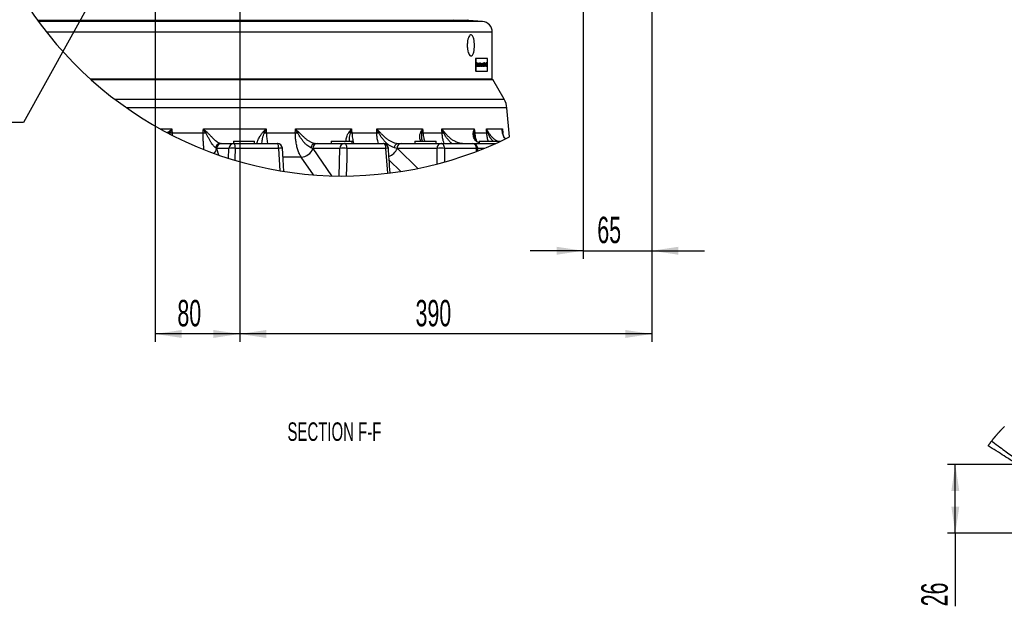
# Model space of a CAD drawing. Extents: x 0 to 4205, y 0 to 2970.
# Tile 12 of 67: x 482 to 1415, y 1618 to 2173. Entities that reach past the tile are written whole.
import ezdxf

# ---------------------------------------------------------------- set-up
doc = ezdxf.new("R2010")
doc.units = 0
doc.header["$LTSCALE"] = 5
doc.layers.get('0').update_dxf_attribs({"linetype": 'CONTINUOUS'})
doc.styles.add('SLDTEXTSTYLE0', font='TXT', dxfattribs={"width": 0.605})
doc.dimstyles.new('SLDDIMSTYLE0', dxfattribs={"dimtxt": 25, "dimasz": 25, "dimexe": 0, "dimexo": 0.0625, "dimgap": 6.25, "dimtad": 1, "dimdec": 1, "dimrnd": 1e-09, "dimzin": 12, "dimtxsty": 'SLDTEXTSTYLE0', "dimsah": 1, "dimcen": 0.09, "dimazin": 3, "dimtfac": 1, "dimtofl": 0, "dimtmove": 0, "dimatfit": 3, "dimtolj": 1, "dimtzin": 12})
doc.dimstyles.new('SLDDIMSTYLE1', dxfattribs={"dimtxt": 25, "dimasz": 25, "dimexe": 0, "dimexo": 0.0625, "dimgap": 6.25, "dimtad": 1, "dimdec": 1, "dimrnd": 1e-09, "dimzin": 12, "dimtxsty": 'SLDTEXTSTYLE0', "dimsah": 1, "dimcen": 0.09, "dimazin": 3, "dimtfac": 1, "dimtmove": 0, "dimatfit": 3, "dimtolj": 1, "dimtzin": 12})
doc.dimstyles.new('SLDDIMSTYLE2', dxfattribs={"dimtxt": 25, "dimasz": 25, "dimexe": 0, "dimexo": 0.0625, "dimgap": 6.25, "dimtad": 0, "dimtih": 1, "dimtoh": 1, "dimdec": 1, "dimrnd": 1e-09, "dimzin": 12, "dimtxsty": 'SLDTEXTSTYLE0', "dimblk1": 'NONE', "dimsah": 1, "dimcen": 0, "dimazin": 3, "dimtfac": 1, "dimtmove": 0, "dimatfit": 3, "dimtolj": 1, "dimtzin": 12})
doc.dimstyles.new('SLDDIMSTYLE4', dxfattribs={"dimtxt": 25, "dimasz": 25, "dimexe": 0, "dimexo": 0.0625, "dimgap": 6.25, "dimtad": 1, "dimdec": 1, "dimlfac": 0.4, "dimrnd": 1e-09, "dimzin": 12, "dimtxsty": 'SLDTEXTSTYLE0', "dimsah": 1, "dimcen": 0.09, "dimazin": 3, "dimtfac": 1, "dimtofl": 0, "dimtmove": 0, "dimatfit": 3, "dimtolj": 1, "dimtzin": 12})

# ---------------------------------------------------------------- blocks, each defined once
blk = doc.blocks.new('_D_7')
at = {"color": 7, "linetype": 'CONTINUOUS'}
for p, q in [((690.88, 2450.89), (690.88, 1868)), ((1080.88, 2450.89), (1080.88, 1868)), ((1080.88, 1875.5), (690.88, 1875.5))]:
    blk.add_line(p, q, dxfattribs=at)
for points in [[(690.88, 1875.5), (715.88, 1871.75), (715.88, 1879.25)], [(1080.88, 1875.5), (1055.88, 1879.25), (1055.88, 1871.75)]]:
    blk.add_solid(points, dxfattribs=at)
at = {"color": 7, "linetype": 'CONTINUOUS', "insert": (857.24, 1907.73), "char_height": 25, "attachment_point": 1, "style": 'SLDTEXTSTYLE0'}
blk.add_mtext('390', dxfattribs=at)
blk = doc.blocks.new('_D_8')
at = {"color": 7, "linetype": 'CONTINUOUS'}
for p, q in [((610.88, 2290.89), (610.88, 1868)), ((690.88, 2290.89), (690.88, 1868)), ((690.88, 1875.5), (610.88, 1875.5))]:
    blk.add_line(p, q, dxfattribs=at)
for points in [[(610.88, 1875.5), (635.88, 1871.75), (635.88, 1879.25)], [(690.88, 1875.5), (665.88, 1879.25), (665.88, 1871.75)]]:
    blk.add_solid(points, dxfattribs=at)
at = {"color": 7, "linetype": 'CONTINUOUS', "insert": (631.78, 1907.73), "char_height": 25, "attachment_point": 1, "style": 'SLDTEXTSTYLE0'}
blk.add_mtext('80', dxfattribs=at)
blk = doc.blocks.new('_D_9')
at = {"color": 7, "linetype": 'CONTINUOUS'}
for p, q in [((1015.88, 2850.89), (1015.88, 1946.75)), ((1080.88, 2450.89), (1080.88, 1946.75)), ((1015.88, 1954.25), (965.88, 1954.25)), ((1015.88, 1954.25), (1080.88, 1954.25)), ((1080.88, 1954.25), (1130.88, 1954.25))]:
    blk.add_line(p, q, dxfattribs=at)
for points in [[(1015.88, 1954.25), (990.88, 1958), (990.88, 1950.5)], [(1080.88, 1954.25), (1105.88, 1950.5), (1105.88, 1958)]]:
    blk.add_solid(points, dxfattribs=at)
at = {"color": 7, "linetype": 'CONTINUOUS', "insert": (1029.28, 1986.48), "char_height": 25, "attachment_point": 1, "style": 'SLDTEXTSTYLE0'}
blk.add_mtext('65', dxfattribs=at)
blk = doc.blocks.new('SW_SYMBOL_HOLE_DEPTH')
at = {"color": 0, "linetype": 'CONTINUOUS'}
for p, q in [((0, 4375), (4000, 4375)), ((2000, 4375), (2000, 375)), ((500, 2775), (2000, 375)), ((3500, 2775), (2000, 375))]:
    blk.add_line(p, q, dxfattribs=at)
blk = doc.blocks.new('_D_11')
at = {"color": 7, "linetype": 'CONTINUOUS'}
for p, q in [((614.03, 2306.58), (607.73, 2295.2)), ((607.73, 2295.2), (486.22, 2075.65)), ((486.22, 2075.65), (288.35, 2075.65))]:
    blk.add_line(p, q, dxfattribs=at)
blk.add_solid([(607.73, 2295.2), (592.35, 2275.15), (598.91, 2271.51)], dxfattribs=at)
at = {"color": 7, "linetype": 'CONTINUOUS', "xscale": 0.0064453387, "yscale": 0.0064453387, "zscale": 0.0064453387}
blk.add_blockref('SW_SYMBOL_HOLE_DEPTH', (400.99, 2079.26), dxfattribs=at)
at = {"color": 7, "linetype": 'CONTINUOUS', "char_height": 25, "attachment_point": 1, "style": 'SLDTEXTSTYLE0'}
for s, insert in [('4x M10', (288.35, 2107.94)), ('18', (435.52, 2107.94))]:
    blk.add_mtext(s, dxfattribs=dict(at, insert=insert))
blk = doc.blocks.new('_NONE')
blk = doc.blocks.new('_D_18')
at = {"color": 7, "linetype": 'CONTINUOUS'}
for p, q in [((1453.66, 1751.95), (1360.69, 1751.95)), ((1368.19, 1686.95), (1368.19, 1751.95)), ((2478.66, 1686.95), (1360.69, 1686.95)), ((1368.19, 1686.95), (1368.19, 1617.69))]:
    blk.add_line(p, q, dxfattribs=at)
for points in [[(1368.19, 1751.95), (1364.44, 1726.95), (1371.94, 1726.95)], [(1368.19, 1686.95), (1371.94, 1711.95), (1364.44, 1711.95)]]:
    blk.add_solid(points, dxfattribs=at)
at = {"color": 7, "linetype": 'CONTINUOUS', "insert": (1335.96, 1617.69), "char_height": 25, "attachment_point": 1, "rotation": 90, "style": 'SLDTEXTSTYLE0'}
blk.add_mtext('26', dxfattribs=at)

msp = doc.modelspace()

# ---------------------------------------------------------------- linework, layer by layer
at = {"color": 7, "linetype": 'CONTINUOUS'}
for p, q in [((499.48, 2172.39), (906.58, 2172.39)), ((920.75, 2171.19), (907.46, 2172.35)), ((929.88, 2116.89), (929.88, 2161.23)), ((913.84, 2136.39), (913.84, 2124.39)), ((914.13, 2136.39), (913.84, 2136.39)), ((914.13, 2136.39), (914.13, 2124.39)), ((925.41, 2136.39), (914.13, 2136.39)), ((925.41, 2124.39), (925.41, 2136.39)), ((915.01, 2128.64), (915.01, 2132.14)), ((915.1, 2132.14), (915.01, 2132.14)), ((915.1, 2128.64), (915.01, 2128.64)), ((915.1, 2128.64), (915.1, 2132.14)), ((915.1, 2132.14), (915.36, 2132.14)), ((915.27, 2128.64), (915.1, 2128.64)), ((915.59, 2128.64), (915.27, 2131.6)), ((915.27, 2131.6), (915.27, 2128.64)), ((915.5, 2128.64), (915.27, 2130.72)), ((915.36, 2132.14), (915.63, 2129.68)), ((915.59, 2128.64), (915.5, 2128.64)), ((915.77, 2128.64), (915.59, 2128.64)), ((915.63, 2129.62), (915.65, 2129.73)), ((915.65, 2129.73), (915.91, 2132.14)), ((915.74, 2129.73), (916, 2132.14)), ((916.09, 2131.6), (915.77, 2128.64)), ((916, 2132.14), (915.91, 2132.14)), ((915.99, 2128.64), (915.99, 2130.73)), ((916.09, 2128.64), (915.99, 2128.64)), ((916, 2132.14), (916.26, 2132.14)), ((916.09, 2128.64), (916.09, 2131.6)), ((916.26, 2128.64), (916.09, 2128.64)), ((916.26, 2132.14), (916.26, 2128.64)), ((916.42, 2129.92), (916.33, 2129.92)), ((916.56, 2130.96), (916.46, 2130.96)), ((916.82, 2131.24), (916.73, 2131.24)), ((916.82, 2128.6), (916.73, 2128.6)), ((917.07, 2129.93), (916.98, 2129.93)), ((917.3, 2128.64), (917.3, 2132.14)), ((917.39, 2132.14), (917.3, 2132.14)), ((917.39, 2128.64), (917.3, 2128.64)), ((917.39, 2128.64), (917.39, 2132.14)), ((917.39, 2132.14), (917.54, 2132.14)), ((917.54, 2128.64), (917.39, 2128.64)), ((917.54, 2132.14), (917.54, 2130.85)), ((917.54, 2129.02), (917.54, 2128.64)), ((917.78, 2131.24), (917.69, 2131.24)), ((917.78, 2128.6), (917.69, 2128.6)), ((917.99, 2129.92), (917.9, 2129.92)), ((918.22, 2131.69), (918.22, 2132.14)), ((918.31, 2132.14), (918.22, 2132.14)), ((918.31, 2131.69), (918.22, 2131.69)), ((918.22, 2128.64), (918.22, 2131.2)), ((918.31, 2131.2), (918.22, 2131.2)), ((918.31, 2128.64), (918.22, 2128.64)), ((918.31, 2131.69), (918.31, 2132.14)), ((918.31, 2132.14), (918.47, 2132.14)), ((918.47, 2131.69), (918.31, 2131.69)), ((918.31, 2128.64), (918.31, 2131.2)), ((918.31, 2131.2), (918.47, 2131.2)), ((918.47, 2128.64), (918.31, 2128.64)), ((918.47, 2132.14), (918.47, 2131.69)), ((918.47, 2131.2), (918.47, 2128.64)), ((918.59, 2128.64), (918.59, 2132.14)), ((918.68, 2132.14), (918.59, 2132.14)), ((918.68, 2128.64), (918.59, 2128.64)), ((918.68, 2128.64), (918.68, 2132.14)), ((918.68, 2132.14), (918.83, 2132.14)), ((918.83, 2128.64), (918.68, 2128.64)), ((918.83, 2132.14), (918.83, 2128.64)), ((918.95, 2129.62), (918.95, 2131.2)), ((919.05, 2131.2), (918.95, 2131.2)), ((919.06, 2129.22), (918.96, 2129.22)), ((919.05, 2129.62), (919.05, 2131.2)), ((919.05, 2131.2), (919.2, 2131.2)), ((919.2, 2131.2), (919.2, 2129.81)), ((919.34, 2128.6), (919.24, 2128.6)), ((919.51, 2129.85), (919.51, 2131.2)), ((919.6, 2131.2), (919.51, 2131.2)), ((919.51, 2128.64), (919.51, 2128.79)), ((919.6, 2128.64), (919.51, 2128.64)), ((919.6, 2129.85), (919.6, 2131.2)), ((919.6, 2131.2), (919.75, 2131.2)), ((919.6, 2128.64), (919.6, 2129.06)), ((919.75, 2128.64), (919.6, 2128.64)), ((919.75, 2131.2), (919.75, 2128.64)), ((919.78, 2128.64), (920.09, 2129.92)), ((919.88, 2128.64), (919.78, 2128.64)), ((920.09, 2129.92), (919.8, 2131.2)), ((919.89, 2131.2), (919.8, 2131.2)), ((919.88, 2128.64), (920.18, 2129.92)), ((920.06, 2128.64), (919.88, 2128.64)), ((920.18, 2129.92), (919.89, 2131.2)), ((919.89, 2131.2), (920.08, 2131.2)), ((920.27, 2129.53), (920.06, 2128.64)), ((920.08, 2131.2), (920.22, 2130.58)), ((920.18, 2129.92), (920.09, 2129.92)), ((920.23, 2130.51), (920.24, 2130.56)), ((920.38, 2128.64), (920.23, 2129.33)), ((920.24, 2130.56), (920.4, 2131.2)), ((920.31, 2129.39), (920.27, 2129.53)), ((920.48, 2128.64), (920.31, 2129.39)), ((920.34, 2130.56), (920.49, 2131.2)), ((920.68, 2131.2), (920.37, 2129.92)), ((920.37, 2129.92), (920.66, 2128.64)), ((920.48, 2128.64), (920.38, 2128.64)), ((920.49, 2131.2), (920.4, 2131.2)), ((920.66, 2128.64), (920.48, 2128.64)), ((920.49, 2131.2), (920.68, 2131.2)), ((921.18, 2128.64), (921.18, 2132.14)), ((921.27, 2132.14), (921.18, 2132.14)), ((921.27, 2128.64), (921.18, 2128.64)), ((921.27, 2128.64), (921.27, 2132.14)), ((921.27, 2132.14), (922.12, 2132.14)), ((922.15, 2128.64), (921.27, 2128.64)), ((922.12, 2131.74), (921.44, 2131.74)), ((921.44, 2131.74), (921.44, 2130.66)), ((921.44, 2130.66), (922.07, 2130.66)), ((922.07, 2130.26), (921.44, 2130.26)), ((921.44, 2130.26), (921.44, 2129.04)), ((921.44, 2129.04), (922.15, 2129.04)), ((922.07, 2130.66), (922.07, 2130.26)), ((922.12, 2132.14), (922.12, 2131.74)), ((922.15, 2129.04), (922.15, 2128.64)), ((922.29, 2128.64), (922.29, 2132.14)), ((922.38, 2132.14), (922.29, 2132.14)), ((922.38, 2128.64), (922.29, 2128.64)), ((922.38, 2128.64), (922.38, 2132.14)), ((922.38, 2132.14), (922.82, 2132.14)), ((922.55, 2128.64), (922.38, 2128.64)), ((922.83, 2131.74), (922.55, 2131.74)), ((922.55, 2131.74), (922.55, 2130.48)), ((922.55, 2130.48), (922.84, 2130.48)), ((922.84, 2130.08), (922.55, 2130.08)), ((922.55, 2130.08), (922.55, 2128.64)), ((922.97, 2131.71), (922.88, 2131.71)), ((923.1, 2131.12), (923.01, 2131.12)), ((923.85, 2128.64), (923.76, 2128.64)), ((923.93, 2131.11), (923.77, 2131.15)), ((923.87, 2131.15), (923.77, 2131.15)), ((923.87, 2128.95), (923.77, 2128.95)), ((924.64, 2128.64), (923.85, 2128.64)), ((924.02, 2131.11), (923.87, 2131.15)), ((924.02, 2131.11), (923.93, 2131.11)), ((924.14, 2129.95), (924.05, 2129.95)), ((924.05, 2129.09), (924.64, 2129.09)), ((924.25, 2132.14), (924.16, 2132.14)), ((924.47, 2131.17), (924.37, 2131.17)), ((924.64, 2129.09), (924.64, 2128.64)), ((549.28, 2116.89), (929.88, 2116.89)), ((549.83, 2116.39), (930.35, 2116.39)), ((914.13, 2124.39), (913.84, 2124.39)), ((914.13, 2124.39), (925.41, 2124.39)), ((929.38, 2116.39), (929.88, 2116.89)), ((941.16, 2097.65), (930.35, 2116.39)), ((946.17, 2061.99), (943.77, 2089.39)), ((939.64, 2066.2), (939.57, 2067)), ((672.65, 2055.89), (673.72, 2055.89)), ((673.72, 2055.89), (685.48, 2055.89)), ((684.79, 2057.89), (684.79, 2055.89)), ((684.79, 2057.89), (704.79, 2057.89)), ((685.48, 2055.89), (726.14, 2055.89)), ((704.79, 2055.89), (704.79, 2057.89)), ((762.27, 2055.89), (764.35, 2055.89)), ((764.35, 2055.89), (790.02, 2055.89)), ((777.22, 2057.89), (777.22, 2055.89)), ((777.22, 2057.89), (797.22, 2057.89)), ((790.02, 2055.89), (826.48, 2055.89)), ((797.22, 2055.89), (797.22, 2057.89)), ((840.56, 2055.89), (843.5, 2055.89)), ((843.5, 2055.89), (881.33, 2055.89)), ((856.62, 2057.89), (856.62, 2055.89)), ((856.62, 2057.89), (876.62, 2057.89)), ((863.59, 2057.89), (863.41, 2058.47)), ((876.62, 2055.89), (876.62, 2057.89)), ((881.33, 2055.89), (911.1, 2055.89)), ((911.1, 2055.89), (933.2, 2055.89)), ((916.26, 2048.85), (916.08, 2051.26)), ((917.56, 2057.89), (917.56, 2055.89)), ((917.56, 2057.89), (937.56, 2057.89)), ((937.56, 2057.87), (937.56, 2057.89))]:
    msp.add_line(p, q, dxfattribs=at)
at = {"color": 8, "linetype": 'CONTINUOUS'}
for p, q in [((907.46, 2172.35), (499.51, 2172.35)), ((920.75, 2171.19), (500.35, 2171.19)), ((929.88, 2161.23), (507.9, 2161.23)), ((915.74, 2129.73), (915.65, 2129.73)), ((919.05, 2129.62), (918.95, 2129.62)), ((919.6, 2129.85), (919.51, 2129.85)), ((920.34, 2130.56), (920.24, 2130.56)), ((920.31, 2129.39), (920.24, 2129.39)), ((572.48, 2097.65), (941.16, 2097.65)), ((943.77, 2089.39), (583.8, 2089.39)), ((615.52, 2069.58), (626.58, 2069.58)), ((656.36, 2069.58), (715.68, 2069.58)), ((743.43, 2069.58), (796.61, 2069.58)), ((820.43, 2069.58), (863.86, 2069.58)), ((882.14, 2069.58), (912.84, 2069.58)), ((924.34, 2069.58), (939.38, 2069.58)), ((939.38, 2069.58), (939.75, 2065.69)), ((622.61, 2065.76), (623.47, 2066.69)), ((624.62, 2065.77), (624.19, 2064.94)), ((626.79, 2065.85), (626.89, 2063.55)), ((626.79, 2065.85), (656.24, 2065.85)), ((715.96, 2065.85), (743.4, 2065.85)), ((796.94, 2065.85), (820.51, 2065.85)), ((864.22, 2065.85), (882.3, 2065.85)), ((913.21, 2065.85), (924.58, 2065.85)), ((668.84, 2051.15), (667.98, 2051.78)), ((668.84, 2051.15), (668.89, 2050.95)), ((680.59, 2051.15), (668.84, 2051.15)), ((668.89, 2050.95), (670.6, 2044.93)), ((680.21, 2041.72), (680.59, 2051.15)), ((727.67, 2051.15), (686.53, 2051.15)), ((729.09, 2029.92), (727.67, 2051.15)), ((759.9, 2051.15), (758.17, 2051.78)), ((759.9, 2051.15), (760.04, 2050.95)), ((785.57, 2051.15), (759.9, 2051.15)), ((760.04, 2050.95), (777.71, 2025.15)), ((784.97, 2025.01), (785.57, 2051.15)), ((829.19, 2051.15), (792.3, 2051.15)), ((830.91, 2027.58), (829.19, 2051.15)), ((839.78, 2051.15), (837.3, 2051.78)), ((839.78, 2051.15), (839.99, 2050.95)), ((877.62, 2051.15), (839.78, 2051.15)), ((839.99, 2050.95), (859.46, 2032.22)), ((877.56, 2036.42), (877.62, 2051.15)), ((914.8, 2051.15), (884.68, 2051.15)), ((915.01, 2048.37), (914.8, 2051.15)), ((922.07, 2051.15), (916.09, 2051.15)), ((748.92, 2042.97), (731.72, 2042.97)), ((760.5, 2026.07), (748.92, 2042.97)), ((843.39, 2029.32), (832.28, 2040))]:
    msp.add_line(p, q, dxfattribs=at)
at = {"color": 8, "linetype": 'CONTINUOUS', "flags": 128}
for points in [[(626.58, 2069.58), (626.66, 2068.21), (626.79, 2065.85)], [(656.24, 2065.85), (656.32, 2068.21), (656.36, 2069.58)], [(715.68, 2069.58), (715.78, 2068.21), (715.96, 2065.85)], [(743.4, 2065.85), (743.42, 2068.21), (743.43, 2069.58)], [(796.61, 2069.58), (796.73, 2068.21), (796.94, 2065.85)], [(820.51, 2065.85), (820.46, 2068.21), (820.43, 2069.58)], [(863.86, 2069.58), (863.99, 2068.21), (864.22, 2065.85)], [(882.3, 2065.85), (882.2, 2068.21), (882.14, 2069.58)], [(912.84, 2069.58), (912.98, 2068.21), (913.21, 2065.85)], [(924.58, 2065.85), (924.43, 2068.21), (924.34, 2069.58)], [(686.53, 2051.15), (686.5, 2052.09), (686.43, 2052.98), (686.33, 2053.8), (686.2, 2054.52), (686.05, 2055.1), (685.87, 2055.53), (685.68, 2055.8), (685.48, 2055.89)], [(686.53, 2051.15), (686.12, 2041.18), (686.07, 2039.92)], [(727.67, 2051.15), (727.63, 2052.09), (727.53, 2052.98), (727.39, 2053.8), (727.2, 2054.52), (726.97, 2055.1), (726.71, 2055.53), (726.43, 2055.8), (726.14, 2055.89)], [(792.3, 2051.15), (792.23, 2052.09), (792.09, 2052.98), (791.87, 2053.8), (791.59, 2054.52), (791.25, 2055.1), (790.86, 2055.53), (790.45, 2055.8), (790.02, 2055.89)], [(792.3, 2051.15), (792.06, 2041.18), (791.69, 2025.02)], [(829.19, 2051.15), (829.11, 2052.09), (828.94, 2052.98), (828.68, 2053.8), (828.35, 2054.52), (827.94, 2055.1), (827.48, 2055.53), (826.99, 2055.8), (826.48, 2055.89)], [(837.3, 2051.78), (837.45, 2052.62), (837.7, 2053.4), (838.03, 2054.11), (838.44, 2054.73), (838.91, 2055.22), (839.43, 2055.59), (839.98, 2055.81), (840.56, 2055.89)], [(884.68, 2051.15), (884.59, 2052.09), (884.38, 2052.98), (884.06, 2053.8), (883.64, 2054.52), (883.14, 2055.1), (882.57, 2055.53), (881.96, 2055.8), (881.33, 2055.89)], [(884.68, 2051.15), (884.64, 2041.18), (884.63, 2038.33)]]:
    msp.add_lwpolyline(points, dxfattribs=at)
at = {"color": 7, "linetype": 'CONTINUOUS', "flags": 128}
for points in [[(732.58, 2029.35), (731.83, 2040.61), (731.13, 2051.22)], [(1414.72, 1787.84), (1414.5, 1787.62), (1414.27, 1787.4), (1414.05, 1787.19), (1413.82, 1786.95), (1413.59, 1786.72), (1413.36, 1786.49), (1413.13, 1786.26), (1412.9, 1786.02), (1412.67, 1785.79), (1412.45, 1785.57), (1412.24, 1785.35), (1412.02, 1785.12), (1411.81, 1784.9), (1411.59, 1784.68), (1411.38, 1784.45), (1411.16, 1784.23), (1410.95, 1784), (1410.74, 1783.78), (1410.53, 1783.55), (1410.32, 1783.33), (1410.11, 1783.11), (1409.91, 1782.88), (1409.7, 1782.66), (1409.48, 1782.42), (1409.26, 1782.18), (1409.04, 1781.93), (1408.82, 1781.69), (1408.6, 1781.44), (1408.38, 1781.2), (1408.18, 1780.97), (1407.97, 1780.74), (1407.77, 1780.5), (1407.56, 1780.27), (1407.36, 1780.04), (1407.13, 1779.78), (1406.91, 1779.52), (1406.68, 1779.26), (1406.46, 1778.99), (1406.23, 1778.73), (1406.01, 1778.47), (1405.79, 1778.2), (1405.57, 1777.94), (1405.35, 1777.68), (1405.13, 1777.41), (1404.91, 1777.15), (1404.69, 1776.88), (1404.47, 1776.61), (1404.26, 1776.35), (1404.04, 1776.08), (1403.83, 1775.81), (1403.6, 1775.53), (1403.38, 1775.25), (1403.15, 1774.97), (1402.93, 1774.68), (1402.71, 1774.4), (1402.49, 1774.12), (1402.28, 1773.84), (1402.07, 1773.57), (1401.85, 1773.29), (1401.64, 1773.02), (1401.44, 1772.74), (1401.23, 1772.47), (1401.03, 1772.2), (1400.82, 1771.93), (1400.62, 1771.66), (1400.42, 1771.38), (1400.21, 1771.1), (1400.01, 1770.82), (1399.8, 1770.54), (1399.6, 1770.26), (1399.4, 1769.98), (1399.2, 1769.7)]]:
    msp.add_lwpolyline(points, dxfattribs=at)
at = {"color": 7, "linetype": 'CONTINUOUS'}
for centre, radius, start, end in [((788.09, 2381.26), 356.26, 175.27792, 296.34058), ((894.21, 2174.39), 2, 224.99954, 270.00185), ((906.58, 2162.37), 10.02, 85.00395, 89.99552), ((919.88, 2161.23), 10, 0.00005, 84.9999), ((923.84, 2087.65), 20, 4.99991, 30.00017), ((726.14, 2050.89), 5, 3.7812, 90.00008), ((826.48, 2050.89), 5, 4.151, 90.00069), ((911.1, 2050.89), 5, 4.23871, 90.00056)]:
    msp.add_arc(centre, radius, start, end, dxfattribs=at)
at = {"color": 8, "linetype": 'CONTINUOUS'}
for centre, radius, start, end in [((612.5, 2051.84), 18.46, 48.96003, 53.52905), ((621.19, 2179.55), 113.83, 271.72809, 272.82235), ((661.46, 2171.14), 105.41, 267.16569, 268.37022), ((687.65, 2031.39), 45.1, 128.49532, 130.33922), ((706.33, 2057.79), 11.05, 46.23945, 53.67162), ((710.19, 2175.45), 109.74, 271.9752, 273.01108), ((747.96, 2151.42), 85.69, 266.94812, 268.35724), ((704.68, 2111.89), 61.6, 311.51297, 312.79015), ((789.98, 2061.15), 7.03, 41.01871, 51.93583), ((791.08, 2162.35), 96.68, 272.48995, 273.47331), ((824.19, 2124.97), 59.23, 266.43614, 268.23084), ((813.13, 2075.09), 13.12, 314.73288, 320.19657), ((859.22, 2063.36), 4.48, 32.4367, 47.90831), ((857.2, 2156.42), 90.83, 273.66478, 274.43557), ((884.94, 2098.25), 32.5, 265.34813, 267.95235), ((879.5, 2069.29), 5.54, 320.53438, 332.00428), ((909.77, 2064.8), 2.91, 19.48499, 40.5715), ((917.72, 2026.58), 39.53, 96.54163, 97.5608), ((926.1, 2077.62), 11.87, 262.63182, 267.45771), ((923.03, 2067.24), 2.94, 329.94088, 349.20718), ((939.46, 2061.71), 1.52, 26.47215, 47.9693), ((660.79, 2052.37), 8.23, 313.59277, 350.08218), ((672.75, 2051.07), 4.82, 91.21917, 171.59164), ((673.77, 2050.95), 4.94, 90.59518, 177.66907), ((685.53, 2050.95), 4.94, 90.59518, 177.66907), ((683.56, 2014.17), 37.1, 85.41144, 94.58856), ((729.73, 2034.62), 16.66, 85.16509, 97.08526), ((748.61, 2055.14), 12.17, 271.47552, 339.84963), ((762.62, 2051.44), 4.46, 94.51631, 175.67124), ((764.62, 2051.18), 4.72, 93.26664, 180.34123), ((790.29, 2051.18), 4.72, 93.26694, 180.34093), ((788.93, 2001.31), 49.96, 86.13862, 93.86138), ((831.31, 2028.71), 22.54, 89.61655, 95.4175), ((826.9, 2056.96), 14.4, 290.80757, 335.3343), ((844.2, 2051.52), 4.43, 99.10375, 184.76595), ((882.03, 2051.52), 4.43, 99.10358, 184.76612), ((881.15, 1995.41), 55.86, 86.37543, 93.62457), ((910.39, 2051.52), 4.42, 355.17916, 80.80849), ((911.75, 2095.15), 44.1, 273.96055, 275.63622)]:
    msp.add_arc(centre, radius, start, end, dxfattribs=at)
at = {"color": 7, "linetype": 'CONTINUOUS'}
for points, knots in [([(910.45, 2138.86), (910.21, 2138.76), (909.57, 2138.47), (908.29, 2139.3), (907.4, 2141.01), (906.62, 2143.49), (906.2, 2146.51), (906.13, 2149.76), (906.45, 2152.89), (907.12, 2155.58), (908, 2157.5), (909.21, 2158.79), (910.8, 2158.44), (911.72, 2156.85), (912.46, 2154.64), (912.92, 2151.75), (913.07, 2148.55), (912.91, 2145.34), (912.4, 2142.52), (911.75, 2140.23), (910.83, 2139.26), (910.45, 2138.86)], [0, 0, 0, 0, 0.016745, 0.045439, 0.088826, 0.147978, 0.218495, 0.293777, 0.366515, 0.429826, 0.478431, 0.511, 0.537028, 0.574309, 0.628098, 0.695375, 0.769905, 0.844177, 0.910773, 0.963638, 1, 1, 1, 1]), ([(915.63, 2129.68), (915.64, 2129.59), (915.66, 2129.42), (915.67, 2129.25), (915.68, 2129.17)], [0, 0, 0, 0, 0.559464, 1, 1, 1, 1]), ([(915.68, 2129.17), (915.69, 2129.27), (915.71, 2129.46), (915.73, 2129.64), (915.74, 2129.73)], [0, 0, 0, 0, 0.560489, 1, 1, 1, 1]), ([(916.33, 2129.92), (916.33, 2130.13), (916.33, 2130.48), (916.43, 2130.82), (916.46, 2130.96)], [0, 0, 0, 0, 0.598443, 1, 1, 1, 1]), ([(916.73, 2128.6), (916.66, 2128.63), (916.47, 2128.72), (916.4, 2129.09), (916.34, 2129.49), (916.33, 2129.77), (916.33, 2129.92)], [0, 0, 0, 0, 0.150328, 0.419665, 0.700256, 1, 1, 1, 1]), ([(916.42, 2129.92), (916.43, 2130.13), (916.43, 2130.48), (916.52, 2130.82), (916.56, 2130.96)], [0, 0, 0, 0, 0.598443, 1, 1, 1, 1]), ([(916.82, 2128.6), (916.76, 2128.63), (916.57, 2128.72), (916.49, 2129.09), (916.43, 2129.49), (916.43, 2129.77), (916.42, 2129.92)], [0, 0, 0, 0, 0.150328, 0.419666, 0.700254, 1, 1, 1, 1]), ([(916.46, 2130.96), (916.5, 2131.05), (916.55, 2131.19), (916.68, 2131.23), (916.73, 2131.24)], [0, 0, 0, 0, 0.6643348, 1, 1, 1, 1]), ([(916.56, 2130.96), (916.59, 2131.05), (916.64, 2131.19), (916.78, 2131.23), (916.82, 2131.24)], [0, 0, 0, 0, 0.6643348, 1, 1, 1, 1]), ([(916.82, 2130.84), (916.79, 2130.83), (916.72, 2130.8), (916.66, 2130.65), (916.58, 2130.37), (916.58, 2130.11), (916.58, 2129.92)], [0, 0, 0, 0, 0.091967, 0.236402, 0.435218, 1, 1, 1, 1]), ([(916.58, 2129.92), (916.58, 2129.8), (916.58, 2129.56), (916.63, 2129.28), (916.69, 2129.06), (916.79, 2129.02), (916.82, 2129)], [0, 0, 0, 0, 0.366829, 0.698992, 0.887783, 1, 1, 1, 1]), ([(916.98, 2129.93), (916.97, 2130.05), (916.97, 2130.29), (916.92, 2130.56), (916.86, 2130.78), (916.76, 2130.82), (916.73, 2130.84)], [0, 0, 0, 0, 0.367489, 0.697722, 0.887289, 1, 1, 1, 1]), ([(916.73, 2129), (916.76, 2129.01), (916.84, 2129.04), (916.89, 2129.19), (916.97, 2129.48), (916.97, 2129.74), (916.98, 2129.93)], [0, 0, 0, 0, 0.091871, 0.238114, 0.437471, 1, 1, 1, 1]), ([(916.82, 2131.24), (916.89, 2131.21), (917.08, 2131.12), (917.15, 2130.76), (917.22, 2130.37), (917.22, 2130.1), (917.22, 2129.95)], [0, 0, 0, 0, 0.151437, 0.419899, 0.698934, 1, 1, 1, 1]), ([(917.07, 2129.93), (917.07, 2130.05), (917.07, 2130.29), (917.01, 2130.56), (916.95, 2130.78), (916.86, 2130.82), (916.82, 2130.84)], [0, 0, 0, 0, 0.367489, 0.697722, 0.887289, 1, 1, 1, 1]), ([(917.22, 2129.95), (917.22, 2129.77), (917.22, 2129.41), (917.14, 2128.99), (917.02, 2128.67), (916.88, 2128.62), (916.82, 2128.6)], [0, 0, 0, 0, 0.3773523, 0.7079082, 0.8869971, 1, 1, 1, 1]), ([(916.82, 2129), (916.85, 2129.01), (916.93, 2129.04), (916.99, 2129.19), (917.07, 2129.48), (917.07, 2129.74), (917.07, 2129.93)], [0, 0, 0, 0, 0.091871, 0.238114, 0.437471, 1, 1, 1, 1]), ([(917.54, 2131.1), (917.55, 2131.12), (917.57, 2131.19), (917.64, 2131.22), (917.69, 2131.24)], [0, 0, 0, 0, 0.295494, 1, 1, 1, 1]), ([(917.54, 2130.85), (917.56, 2130.97), (917.59, 2131.14), (917.74, 2131.22), (917.78, 2131.24)], [0, 0, 0, 0, 0.695251, 1, 1, 1, 1]), ([(917.77, 2130.84), (917.74, 2130.83), (917.67, 2130.79), (917.62, 2130.64), (917.55, 2130.36), (917.55, 2130.12), (917.54, 2129.94)], [0, 0, 0, 0, 0.093764, 0.246519, 0.446573, 1, 1, 1, 1]), ([(917.54, 2129.94), (917.54, 2129.82), (917.54, 2129.61), (917.57, 2129.4), (917.59, 2129.31)], [0, 0, 0, 0, 0.572521, 1, 1, 1, 1]), ([(917.78, 2128.6), (917.75, 2128.6), (917.68, 2128.63), (917.6, 2128.79), (917.57, 2128.93), (917.54, 2129.02)], [0, 0, 0, 0, 0.17027, 0.425907, 1, 1, 1, 1]), ([(917.69, 2128.6), (917.66, 2128.6), (917.59, 2128.62), (917.56, 2128.69), (917.54, 2128.72)], [0, 0, 0, 0, 0.443119, 1, 1, 1, 1]), ([(917.59, 2129.31), (917.6, 2129.22), (917.62, 2129.08), (917.73, 2129.02), (917.76, 2129)], [0, 0, 0, 0, 0.699519, 1, 1, 1, 1]), ([(917.67, 2129), (917.7, 2129.01), (917.77, 2129.05), (917.82, 2129.2), (917.89, 2129.49), (917.89, 2129.74), (917.9, 2129.92)], [0, 0, 0, 0, 0.093503, 0.246981, 0.447831, 1, 1, 1, 1]), ([(917.9, 2129.92), (917.89, 2130.13), (917.89, 2130.41), (917.81, 2130.71), (917.74, 2130.82), (917.7, 2130.83), (917.68, 2130.84)], [0, 0, 0, 0, 0.619842, 0.860059, 0.94198, 1, 1, 1, 1]), ([(917.76, 2129), (917.79, 2129.01), (917.87, 2129.05), (917.92, 2129.2), (917.99, 2129.49), (917.99, 2129.74), (917.99, 2129.92)], [0, 0, 0, 0, 0.093503, 0.246981, 0.447831, 1, 1, 1, 1]), ([(917.99, 2129.92), (917.99, 2130.13), (917.99, 2130.41), (917.9, 2130.71), (917.84, 2130.82), (917.79, 2130.83), (917.77, 2130.84)], [0, 0, 0, 0, 0.6198591, 0.8600835, 0.9420066, 1, 1, 1, 1]), ([(917.78, 2131.24), (917.84, 2131.2), (918.02, 2131.1), (918.11, 2130.6), (918.13, 2130.21), (918.14, 2129.96)], [0, 0, 0, 0, 0.153356, 0.430827, 1, 1, 1, 1]), ([(918.14, 2129.96), (918.14, 2129.78), (918.14, 2129.43), (918.06, 2129.02), (917.97, 2128.69), (917.83, 2128.62), (917.78, 2128.6)], [0, 0, 0, 0, 0.364998, 0.693176, 0.885697, 1, 1, 1, 1]), ([(918.96, 2129.22), (918.96, 2129.29), (918.95, 2129.43), (918.95, 2129.56), (918.95, 2129.62)], [0, 0, 0, 0, 0.558784, 1, 1, 1, 1]), ([(919.24, 2128.6), (919.2, 2128.61), (919.11, 2128.64), (919.03, 2128.8), (918.98, 2128.99), (918.97, 2129.14), (918.96, 2129.22)], [0, 0, 0, 0, 0.160003, 0.401441, 0.676467, 1, 1, 1, 1]), ([(919.06, 2129.22), (919.05, 2129.29), (919.05, 2129.43), (919.05, 2129.56), (919.05, 2129.62)], [0, 0, 0, 0, 0.558784, 1, 1, 1, 1]), ([(919.34, 2128.6), (919.3, 2128.61), (919.2, 2128.64), (919.13, 2128.8), (919.08, 2128.99), (919.06, 2129.14), (919.06, 2129.22)], [0, 0, 0, 0, 0.160003, 0.401441, 0.676467, 1, 1, 1, 1]), ([(919.2, 2129.81), (919.2, 2129.72), (919.2, 2129.57), (919.21, 2129.42), (919.21, 2129.36)], [0, 0, 0, 0, 0.561412, 1, 1, 1, 1]), ([(919.21, 2129.36), (919.22, 2129.3), (919.23, 2129.21), (919.27, 2129.06), (919.34, 2129.02), (919.38, 2129)], [0, 0, 0, 0, 0.404552, 0.719709, 1, 1, 1, 1]), ([(919.28, 2129), (919.31, 2129.01), (919.38, 2129.04), (919.44, 2129.16), (919.51, 2129.43), (919.51, 2129.68), (919.51, 2129.85)], [0, 0, 0, 0, 0.092482, 0.231841, 0.429549, 1, 1, 1, 1]), ([(919.6, 2129.06), (919.58, 2128.92), (919.55, 2128.72), (919.39, 2128.62), (919.34, 2128.6)], [0, 0, 0, 0, 0.699961, 1, 1, 1, 1]), ([(919.38, 2129), (919.4, 2129.01), (919.47, 2129.04), (919.53, 2129.16), (919.6, 2129.43), (919.6, 2129.68), (919.6, 2129.85)], [0, 0, 0, 0, 0.092456, 0.231819, 0.429533, 1, 1, 1, 1]), ([(920.22, 2130.58), (920.23, 2130.53), (920.25, 2130.44), (920.27, 2130.35), (920.28, 2130.31)], [0, 0, 0, 0, 0.55937, 1, 1, 1, 1]), ([(920.28, 2130.31), (920.29, 2130.36), (920.31, 2130.44), (920.33, 2130.52), (920.34, 2130.56)], [0, 0, 0, 0, 0.559822, 1, 1, 1, 1]), ([(922.88, 2131.71), (922.85, 2131.72), (922.81, 2131.74), (922.76, 2131.74), (922.74, 2131.74)], [0, 0, 0, 0, 0.572169, 1, 1, 1, 1]), ([(922.74, 2130.48), (922.78, 2130.49), (922.88, 2130.5), (922.97, 2130.67), (923, 2130.88), (923, 2131.04), (923.01, 2131.12)], [0, 0, 0, 0, 0.150884, 0.38011, 0.669771, 1, 1, 1, 1]), ([(922.82, 2132.14), (922.85, 2132.14), (922.91, 2132.14), (922.97, 2132.12), (923, 2132.11)], [0, 0, 0, 0, 0.55006, 1, 1, 1, 1]), ([(922.97, 2131.71), (922.95, 2131.72), (922.9, 2131.74), (922.85, 2131.74), (922.83, 2131.74)], [0, 0, 0, 0, 0.571965, 1, 1, 1, 1]), ([(923.27, 2131.13), (923.26, 2130.97), (923.24, 2130.67), (923.18, 2130.22), (922.95, 2130.12), (922.84, 2130.08)], [0, 0, 0, 0, 0.413785, 0.742052, 1, 1, 1, 1]), ([(922.84, 2130.48), (922.88, 2130.49), (922.97, 2130.5), (923.06, 2130.67), (923.09, 2130.88), (923.1, 2131.04), (923.1, 2131.12)], [0, 0, 0, 0, 0.150884, 0.38011, 0.669771, 1, 1, 1, 1]), ([(923.01, 2131.12), (923.01, 2131.19), (923, 2131.32), (922.97, 2131.49), (922.94, 2131.63), (922.9, 2131.68), (922.88, 2131.71)], [0, 0, 0, 0, 0.3395921, 0.6522881, 0.855427, 1, 1, 1, 1]), ([(923.1, 2131.12), (923.1, 2131.19), (923.1, 2131.32), (923.07, 2131.49), (923.03, 2131.63), (922.99, 2131.68), (922.97, 2131.71)], [0, 0, 0, 0, 0.3395921, 0.6522881, 0.855427, 1, 1, 1, 1]), ([(923, 2132.11), (923.04, 2132.07), (923.16, 2131.97), (923.22, 2131.71), (923.26, 2131.43), (923.27, 2131.23), (923.27, 2131.13)], [0, 0, 0, 0, 0.169575, 0.442358, 0.711443, 1, 1, 1, 1]), ([(923.76, 2128.64), (923.76, 2128.7), (923.76, 2128.8), (923.77, 2128.91), (923.77, 2128.95)], [0, 0, 0, 0, 0.566246, 1, 1, 1, 1]), ([(923.77, 2131.15), (923.78, 2131.3), (923.8, 2131.58), (923.88, 2131.9), (924.01, 2132.11), (924.11, 2132.13), (924.16, 2132.14)], [0, 0, 0, 0, 0.398526, 0.720339, 0.884203, 1, 1, 1, 1]), ([(923.77, 2128.95), (923.81, 2129.16), (923.86, 2129.5), (924, 2129.82), (924.05, 2129.95)], [0, 0, 0, 0, 0.6059496, 1, 1, 1, 1]), ([(923.85, 2128.64), (923.85, 2128.7), (923.85, 2128.8), (923.86, 2128.91), (923.87, 2128.95)], [0, 0, 0, 0, 0.566246, 1, 1, 1, 1]), ([(923.87, 2131.15), (923.88, 2131.3), (923.89, 2131.58), (923.97, 2131.9), (924.1, 2132.11), (924.21, 2132.13), (924.25, 2132.14)], [0, 0, 0, 0, 0.398526, 0.720339, 0.884203, 1, 1, 1, 1]), ([(923.87, 2128.95), (923.9, 2129.16), (923.96, 2129.5), (924.09, 2129.82), (924.14, 2129.95)], [0, 0, 0, 0, 0.60595, 1, 1, 1, 1]), ([(924.25, 2131.74), (924.21, 2131.72), (924.12, 2131.69), (924.06, 2131.52), (924.03, 2131.33), (924.02, 2131.18), (924.02, 2131.11)], [0, 0, 0, 0, 0.151029, 0.404007, 0.685371, 1, 1, 1, 1]), ([(924.05, 2129.95), (924.13, 2130.15), (924.25, 2130.44), (924.36, 2130.85), (924.37, 2131.06), (924.37, 2131.17)], [0, 0, 0, 0, 0.507045, 0.736046, 1, 1, 1, 1]), ([(924.29, 2129.74), (924.26, 2129.67), (924.21, 2129.55), (924.15, 2129.39), (924.09, 2129.25), (924.06, 2129.14), (924.05, 2129.09)], [0, 0, 0, 0, 0.32366, 0.535099, 0.755912, 1, 1, 1, 1]), ([(924.14, 2129.95), (924.22, 2130.15), (924.34, 2130.44), (924.45, 2130.85), (924.46, 2131.06), (924.47, 2131.17)], [0, 0, 0, 0, 0.507045, 0.736046, 1, 1, 1, 1]), ([(924.37, 2131.17), (924.37, 2131.26), (924.36, 2131.41), (924.31, 2131.59), (924.24, 2131.72), (924.18, 2131.73), (924.15, 2131.74)], [0, 0, 0, 0, 0.398255, 0.715581, 0.883429, 1, 1, 1, 1]), ([(924.25, 2132.14), (924.31, 2132.12), (924.45, 2132.07), (924.54, 2131.81), (924.61, 2131.51), (924.62, 2131.29), (924.62, 2131.17)], [0, 0, 0, 0, 0.152503, 0.40421, 0.682086, 1, 1, 1, 1]), ([(924.47, 2131.17), (924.46, 2131.26), (924.46, 2131.41), (924.4, 2131.59), (924.34, 2131.72), (924.27, 2131.73), (924.25, 2131.74)], [0, 0, 0, 0, 0.398255, 0.715581, 0.883429, 1, 1, 1, 1]), ([(924.62, 2131.17), (924.61, 2131.01), (924.6, 2130.71), (924.48, 2130.22), (924.36, 2129.92), (924.29, 2129.74)], [0, 0, 0, 0, 0.328181, 0.613844, 1, 1, 1, 1]), ([(917.56, 2056.37), (917.49, 2056.39), (917.01, 2056.53), (916.15, 2057.04), (915.03, 2057.92), (914.07, 2059.13), (913.33, 2060.57), (912.91, 2061.7), (912.83, 2062.34), (912.82, 2062.41)], [0, 0, 0, 0, 0.026539, 0.187572, 0.367249, 0.558558, 0.758806, 0.972637, 1, 1, 1, 1]), ([(940.82, 2062.4), (940.8, 2062.44), (940.49, 2063.02), (940.04, 2064.27), (939.65, 2065.79), (939.59, 2066.72), (939.57, 2067)], [0, 0, 0, 0, 0.0295428, 0.4152117, 0.826286, 1, 1, 1, 1]), ([(942.38, 2060.14), (942.13, 2060.44), (941.58, 2061.06), (941.09, 2061.84), (940.87, 2062.32), (940.83, 2062.39)], [0, 0, 0, 0, 0.423686, 0.907843, 1, 1, 1, 1]), ([(833.16, 2027.86), (832.85, 2032.18), (832.28, 2039.97), (831.72, 2047.77), (831.46, 2051.25)], [0, 0, 0, 0, 0.553539, 1, 1, 1, 1]), ([(1425.71, 1752.76), (1424.55, 1753.52), (1421.92, 1755.22), (1416.96, 1758.42), (1410.62, 1762.48), (1404.42, 1766.43), (1400.53, 1768.86), (1399.2, 1769.7)], [0, 0, 0, 0, 0.131862, 0.299019, 0.562879, 0.849687, 1, 1, 1, 1])]:
    msp.add_open_spline(points, degree=3, knots=knots, dxfattribs=at)
at = {"color": 8, "linetype": 'CONTINUOUS'}
for points, knots in [([(623.47, 2066.69), (624.5, 2067.65), (625.54, 2068.61), (626.58, 2069.58), (626.58, 2069.58)], [0, 0, 0, 0, 0.994265, 1, 1, 1, 1]), ([(626.58, 2069.58), (626.58, 2069.57), (625.92, 2068.3), (625.27, 2067.03), (624.62, 2065.77)], [0, 0, 0, 0, 0.00657, 1, 1, 1, 1]), ([(656.36, 2069.58), (656.37, 2069.58), (657.43, 2068.6), (658.51, 2067.64), (659.58, 2066.69)], [0, 0, 0, 0, 0.005666, 1, 1, 1, 1]), ([(658.46, 2065.77), (657.76, 2067.03), (657.05, 2068.3), (656.37, 2069.57), (656.36, 2069.58)], [0, 0, 0, 0, 0.9934751, 1, 1, 1, 1]), ([(712.88, 2066.69), (713.8, 2067.65), (714.72, 2068.63), (715.67, 2069.58), (715.68, 2069.58)], [0, 0, 0, 0, 0.994195, 1, 1, 1, 1]), ([(715.68, 2069.58), (715.67, 2069.57), (715.08, 2068.31), (714.53, 2067.04), (713.97, 2065.77)], [0, 0, 0, 0, 0.0066123, 1, 1, 1, 1]), ([(743.43, 2069.58), (743.43, 2069.58), (744.44, 2068.59), (745.49, 2067.64), (746.53, 2066.69)], [0, 0, 0, 0, 0.005599, 1, 1, 1, 1]), ([(745.51, 2065.77), (744.8, 2067.02), (744.1, 2068.29), (743.43, 2069.57), (743.43, 2069.58)], [0, 0, 0, 0, 0.9935179, 1, 1, 1, 1]), ([(794.31, 2066.69), (795.06, 2067.66), (795.81, 2068.64), (796.6, 2069.58), (796.61, 2069.58)], [0, 0, 0, 0, 0.994134, 1, 1, 1, 1]), ([(796.61, 2069.58), (796.6, 2069.57), (796.12, 2068.32), (795.7, 2067.04), (795.28, 2065.77)], [0, 0, 0, 0, 0.006636, 1, 1, 1, 1]), ([(820.43, 2069.58), (820.44, 2069.58), (821.33, 2068.58), (822.27, 2067.63), (823.21, 2066.69)], [0, 0, 0, 0, 0.005542, 1, 1, 1, 1]), ([(822.36, 2065.77), (821.7, 2067.02), (821.03, 2068.28), (820.44, 2069.57), (820.43, 2069.58)], [0, 0, 0, 0, 0.9935506, 1, 1, 1, 1]), ([(862.22, 2066.69), (862.74, 2067.66), (863.26, 2068.64), (863.85, 2069.58), (863.86, 2069.58)], [0, 0, 0, 0, 0.994097, 1, 1, 1, 1]), ([(863.86, 2069.58), (863.85, 2069.57), (863.51, 2068.32), (863.26, 2067.04), (863, 2065.77)], [0, 0, 0, 0, 0.006635, 1, 1, 1, 1]), ([(883.78, 2065.77), (883.21, 2067.02), (882.63, 2068.28), (882.14, 2069.57), (882.14, 2069.58)], [0, 0, 0, 0, 0.993559, 1, 1, 1, 1]), ([(882.14, 2069.58), (882.14, 2069.58), (882.84, 2068.58), (883.62, 2067.63), (884.39, 2066.69)], [0, 0, 0, 0, 0.005513, 1, 1, 1, 1]), ([(911.98, 2066.69), (912.23, 2067.66), (912.48, 2068.64), (912.84, 2069.58), (912.84, 2069.58)], [0, 0, 0, 0, 0.994125, 1, 1, 1, 1]), ([(912.84, 2069.58), (912.84, 2069.57), (912.66, 2068.31), (912.59, 2067.03), (912.52, 2065.77)], [0, 0, 0, 0, 0.006604, 1, 1, 1, 1]), ([(925.58, 2065.77), (925.13, 2067.02), (924.68, 2068.28), (924.34, 2069.57), (924.34, 2069.58)], [0, 0, 0, 0, 0.993548, 1, 1, 1, 1]), ([(924.34, 2069.58), (924.34, 2069.58), (924.79, 2068.58), (925.36, 2067.63), (925.92, 2066.69)], [0, 0, 0, 0, 0.005518, 1, 1, 1, 1]), ([(940.48, 2062.84), (940.17, 2063.64), (939.55, 2065.26), (939.3, 2067.56), (939.33, 2069.01), (939.38, 2069.58), (939.38, 2069.58)], [0, 0, 0, 0, 0.373743, 0.750775, 0.997322, 1, 1, 1, 1]), ([(939.38, 2069.58), (939.38, 2069.57), (939.4, 2068.82), (939.42, 2067.95), (939.54, 2067.11), (939.55, 2067)], [0, 0, 0, 0, 0.010487, 0.871792, 1, 1, 1, 1]), ([(656.94, 2050.02), (656.8, 2051.26), (656.51, 2054.05), (656.31, 2058.06), (656.21, 2062.1), (656.23, 2064.58), (656.24, 2065.85)], [0, 0, 0, 0, 0.23612, 0.530055, 0.759877, 1, 1, 1, 1]), ([(667.98, 2051.78), (667.55, 2052.11), (666.63, 2052.83), (665.41, 2054.34), (664.11, 2056.14), (662.76, 2058.31), (661.36, 2060.69), (660, 2063.25), (658.98, 2064.92), (658.46, 2065.77)], [0, 0, 0, 0, 0.096099, 0.20565, 0.338729, 0.489236, 0.654866, 0.824142, 1, 1, 1, 1]), ([(659.58, 2066.69), (660.32, 2065.97), (661.81, 2064.55), (663.85, 2062.35), (665.84, 2060.34), (667.7, 2058.61), (669.45, 2057.26), (671.02, 2056.22), (672.14, 2055.99), (672.65, 2055.89)], [0, 0, 0, 0, 0.180569, 0.359931, 0.522897, 0.675943, 0.802338, 0.910325, 1, 1, 1, 1]), ([(707.59, 2055.89), (707.49, 2055.94), (707.21, 2056.09), (707.34, 2056.78), (707.54, 2057.6), (708.01, 2058.82), (708.7, 2060.32), (709.71, 2062.22), (711.03, 2064.44), (712.24, 2065.91), (712.88, 2066.69)], [0, 0, 0, 0, 0.025547, 0.069926, 0.141674, 0.241713, 0.378595, 0.54236, 0.758704, 1, 1, 1, 1]), ([(713.97, 2065.77), (713.58, 2064.86), (712.81, 2063.11), (712.16, 2060.54), (711.71, 2058.27), (711.49, 2056.77), (711.48, 2056), (711.48, 2055.89)], [0, 0, 0, 0, 0.288399, 0.559041, 0.774937, 0.966498, 1, 1, 1, 1]), ([(715.96, 2065.85), (716.09, 2064.22), (716.35, 2060.96), (716.76, 2057.63), (717.12, 2055.97), (717.13, 2055.89)], [0, 0, 0, 0, 0.49062, 0.977025, 1, 1, 1, 1]), ([(748.92, 2042.97), (748.33, 2043.95), (747.06, 2046.05), (745.7, 2049.71), (744.58, 2053.88), (743.89, 2058.04), (743.49, 2062.09), (743.43, 2064.58), (743.4, 2065.85)], [0, 0, 0, 0, 0.142848, 0.309433, 0.48827, 0.686438, 0.840069, 1, 1, 1, 1]), ([(758.17, 2051.78), (757.45, 2052.1), (756.01, 2052.73), (754.09, 2054.28), (752.23, 2056.09), (750.44, 2058.27), (748.72, 2060.65), (747.14, 2063.22), (746.05, 2064.91), (745.51, 2065.77)], [0, 0, 0, 0, 0.123512, 0.245175, 0.382031, 0.529174, 0.685603, 0.841419, 1, 1, 1, 1]), ([(746.53, 2066.69), (747.28, 2065.97), (748.8, 2064.51), (750.99, 2062.32), (753.26, 2060.3), (755.51, 2058.57), (757.75, 2057.21), (759.95, 2056.17), (761.51, 2055.98), (762.27, 2055.89)], [0, 0, 0, 0, 0.160444, 0.324411, 0.478185, 0.628606, 0.76004, 0.882211, 1, 1, 1, 1]), ([(791.66, 2057.89), (791.62, 2058.15), (791.5, 2058.92), (791.66, 2060.32), (792.1, 2062.22), (792.91, 2064.45), (793.83, 2065.91), (794.31, 2066.69)], [0, 0, 0, 0, 0.08317, 0.249294, 0.446726, 0.708151, 1, 1, 1, 1]), ([(795.28, 2065.77), (795.01, 2064.86), (794.47, 2063.09), (794.29, 2060.53), (794.25, 2058.8), (794.39, 2057.99), (794.4, 2057.89)], [0, 0, 0, 0, 0.354517, 0.691056, 0.962894, 1, 1, 1, 1]), ([(796.94, 2065.85), (797.12, 2064.22), (797.48, 2060.94), (798.12, 2057.6), (798.68, 2055.97), (798.7, 2055.89)], [0, 0, 0, 0, 0.487865, 0.9765, 1, 1, 1, 1]), ([(822.07, 2055.89), (821.83, 2056.72), (821.23, 2058.74), (820.73, 2062.08), (820.58, 2064.58), (820.51, 2065.85)], [0, 0, 0, 0, 0.2574, 0.62243, 1, 1, 1, 1]), ([(837.3, 2051.78), (836.33, 2052.09), (834.49, 2052.68), (831.99, 2054.23), (829.72, 2056.05), (827.59, 2058.23), (825.66, 2060.63), (823.96, 2063.19), (822.89, 2064.91), (822.36, 2065.77)], [0, 0, 0, 0, 0.1447, 0.276258, 0.416471, 0.561182, 0.710373, 0.855481, 1, 1, 1, 1]), ([(823.21, 2066.69), (823.91, 2065.96), (825.36, 2064.48), (827.57, 2062.29), (829.96, 2060.27), (832.44, 2058.54), (835.01, 2057.17), (837.69, 2056.15), (839.59, 2055.98), (840.56, 2055.89)], [0, 0, 0, 0, 0.144957, 0.297407, 0.444454, 0.593151, 0.728599, 0.861497, 1, 1, 1, 1]), ([(862.3, 2057.89), (862.13, 2058.14), (861.66, 2058.85), (861.28, 2060.28), (861.12, 2062.18), (861.34, 2064.41), (861.92, 2065.91), (862.22, 2066.69)], [0, 0, 0, 0, 0.099188, 0.276871, 0.474835, 0.727009, 1, 1, 1, 1]), ([(863, 2065.77), (862.88, 2064.87), (862.63, 2063.07), (862.82, 2060.59), (863.23, 2059.09), (863.4, 2058.47)], [0, 0, 0, 0, 0.369301, 0.736645, 1, 1, 1, 1]), ([(864.22, 2065.85), (864.4, 2064.2), (864.7, 2061.5), (865.52, 2058.9), (865.84, 2057.89)], [0, 0, 0, 0, 0.609372, 1, 1, 1, 1]), ([(884.41, 2055.89), (884.09, 2056.72), (883.32, 2058.71), (882.64, 2062.07), (882.42, 2064.58), (882.3, 2065.85)], [0, 0, 0, 0, 0.260833, 0.625526, 1, 1, 1, 1]), ([(891.57, 2055.89), (891.48, 2055.95), (890.53, 2056.62), (888.97, 2058.23), (886.93, 2060.6), (885.25, 2063.16), (884.26, 2064.91), (883.78, 2065.77)], [0, 0, 0, 0, 0.02528, 0.27479, 0.525993, 0.765768, 1, 1, 1, 1]), ([(884.39, 2066.69), (885.01, 2065.96), (886.28, 2064.44), (888.35, 2062.27), (890.7, 2060.24), (893.24, 2058.51), (895.98, 2057.15), (898.94, 2056.13), (901.06, 2055.97), (902.17, 2055.89)], [0, 0, 0, 0, 0.133074, 0.27682, 0.418718, 0.565999, 0.704396, 0.845425, 1, 1, 1, 1]), ([(917.56, 2056.34), (917.26, 2056.43), (916.41, 2056.67), (915.17, 2057.45), (913.88, 2058.66), (912.85, 2060.21), (912.1, 2062.12), (911.7, 2064.33), (911.89, 2065.9), (911.98, 2066.69)], [0, 0, 0, 0, 0.072133, 0.204696, 0.337275, 0.483011, 0.634158, 0.815148, 1, 1, 1, 1]), ([(912.52, 2065.77), (912.51, 2064.85), (912.49, 2063.72), (912.79, 2062.63), (912.85, 2062.42)], [0, 0, 0, 0, 0.805362, 1, 1, 1, 1]), ([(913.21, 2065.85), (913.41, 2064.2), (913.74, 2061.54), (914.65, 2059.02), (914.99, 2058.06)], [0, 0, 0, 0, 0.621019, 1, 1, 1, 1]), ([(926.25, 2057.89), (926.18, 2058.06), (925.61, 2059.38), (925.02, 2062.07), (924.73, 2064.58), (924.58, 2065.85)], [0, 0, 0, 0, 0.067877, 0.529226, 1, 1, 1, 1]), ([(930.76, 2057.89), (930.63, 2058.01), (929.73, 2058.83), (928.39, 2060.61), (926.8, 2063.14), (925.98, 2064.9), (925.58, 2065.77)], [0, 0, 0, 0, 0.054175, 0.385694, 0.698512, 1, 1, 1, 1]), ([(925.92, 2066.69), (926.4, 2065.96), (927.4, 2064.42), (929.19, 2062.25), (931.35, 2060.24), (933.34, 2058.75), (934.7, 2058.1), (935.13, 2057.89)], [0, 0, 0, 0, 0.2028046, 0.4264431, 0.6507497, 0.8879013, 1, 1, 1, 1]), ([(942.32, 2060.11), (941.99, 2060.49), (941.26, 2061.32), (940.75, 2062.3), (940.48, 2062.84)], [0, 0, 0, 0, 0.45444, 1, 1, 1, 1]), ([(1402.49, 1774.12), (1402.9, 1773.82), (1405.5, 1771.94), (1410.11, 1768.55), (1416.1, 1764.14), (1421.38, 1760.22), (1424.64, 1757.79), (1426.12, 1756.68)], [0, 0, 0, 0, 0.051332, 0.328082, 0.584441, 0.811129, 1, 1, 1, 1])]:
    msp.add_open_spline(points, degree=3, knots=knots, dxfattribs=at)

# ---------------------------------------------------------------- texts
at = {"color": 7, "linetype": 'CONTINUOUS', "insert": (780.41, 1791.79), "char_height": 17.5, "attachment_point": 2, "style": 'SLDTEXTSTYLE0'}
msp.add_mtext('SECTION F-F', dxfattribs=at)

# ---------------------------------------------------------------- dimensions: what is measured, and where the dimension line sits
at = {"color": 7, "linetype": 'CONTINUOUS'}
for base, p1, p2, dimstyle, picture, middle in [((1080.88, 1954.25), (1015.88, 2860.89), (1080.88, 2460.89), 'SLDDIMSTYLE1', '_D_9', (1048.38, 1954.25)), ((690.88, 1875.5), (1080.88, 2460.89), (690.88, 2460.89), 'SLDDIMSTYLE0', '_D_7', (885.88, 1875.5)), ((610.88, 1875.5), (690.88, 2300.89), (610.88, 2300.89), 'SLDDIMSTYLE0', '_D_8', (650.88, 1875.5))]:
    dim = msp.add_linear_dim(base=base, p1=p1, p2=p2, dimstyle=dimstyle, dxfattribs=at)
    dim.commit()
    dim.dimension.update_dxf_attribs({"geometry": picture, "text_midpoint": middle, "dimtype": 160})
dim = msp.add_diameter_dim_2p(p1=(614.03, 2306.58), p2=(607.73, 2295.2), text='4x M10{\\fGDT;x}18', dimstyle='SLDDIMSTYLE2', override={"dimpost": '<>'}, dxfattribs=at)
dim.commit()
dim.dimension.update_dxf_attribs({"geometry": '_D_11', "text_midpoint": (381.04, 2094.87), "dimtype": 163})
dim = msp.add_linear_dim(base=(1368.19, 1751.95), p1=(2488.66, 1686.95), p2=(1463.66, 1751.95), angle=90, dimstyle='SLDDIMSTYLE4', dxfattribs=at)
dim.commit()
dim.dimension.update_dxf_attribs({"geometry": '_D_18', "text_midpoint": (1368.19, 1636.79), "dimtype": 160})

doc.saveas('drawing.dxf')
